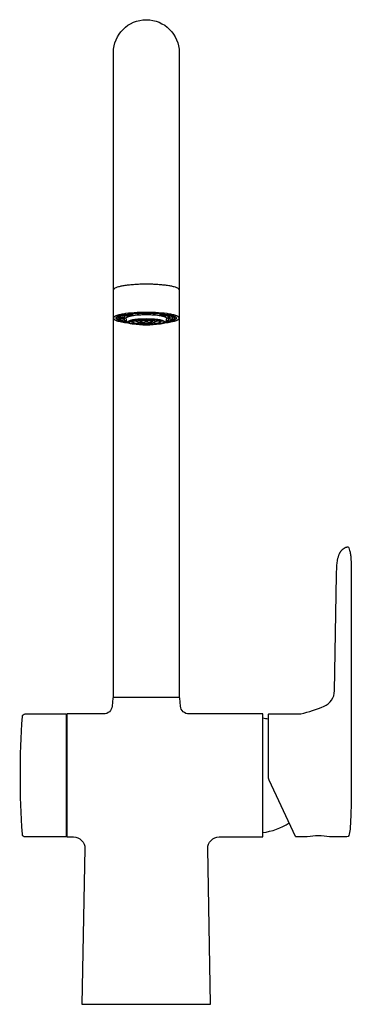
# Model space of a CAD drawing. Header units: millimetres. Extents: x -44 to 72, y 0 to 344.
import ezdxf

# ---------------------------------------------------------------- set-up
doc = ezdxf.new("R2010")
doc.units = ezdxf.units.MM
doc.layers.get('0').update_dxf_attribs({"true_color": 0x000000})
doc.layers.add('DETAIL', color=7, linetype='Continuous', true_color=0x000000)

# ---------------------------------------------------------------- blocks, each defined once
blk = doc.blocks.new('59071_f')
at = {"layer": 'DETAIL', "lineweight": -3}
for p, q in [((4.68, 241.5), (4.66, 241.5)), ((-7.62, 239.92), (-8.12, 240.07)), ((-6.89, 238.8), (-7.56, 238.95)), ((7.56, 238.95), (6.89, 238.8)), ((8.13, 240.07), (7.62, 239.92))]:
    blk.add_line(p, q, dxfattribs=at)
for points in [[(-11.5, 332.67, -1), (11.5, 332.67), (11.5, 107.28), (-11.5, 107.28)], [(-7.05, 239.87), (-7.04, 239.87), (-7.04, 239.88), (-7.04, 239.89), (-7.04, 239.89), (-7.04, 239.9), (-7.04, 239.91), (-7.04, 239.91), (-7.04, 239.92), (-7.04, 239.93), (-7.03, 239.93), (-7.03, 239.94), (-7.03, 239.95), (-7.03, 239.95), (-7.02, 239.96), (-7.02, 239.97), (-7.02, 239.98), (-7.01, 239.98), (-7.01, 239.99), (-7, 240), (-7, 240), (-7, 240.01), (-6.99, 240.02), (-6.99, 240.02), (-6.98, 240.03), (-6.97, 240.04), (-6.97, 240.05), (-6.96, 240.05), (-6.96, 240.06), (-6.95, 240.07), (-6.94, 240.07), (-6.93, 240.09), (-6.91, 240.1), (-6.9, 240.12), (-6.88, 240.13), (-6.86, 240.14), (-6.84, 240.16), (-6.82, 240.17), (-6.8, 240.19), (-6.77, 240.2), (-6.75, 240.22), (-6.72, 240.23), (-6.67, 240.26), (-6.61, 240.29), (-6.55, 240.32), (-6.48, 240.34), (-6.41, 240.37), (-6.34, 240.4), (-6.26, 240.43), (-6.09, 240.48), (-5.9, 240.53), (-5.69, 240.59), (-5.47, 240.64), (-5.23, 240.68), (-4.98, 240.73), (-4.44, 240.81), (-3.86, 240.89), (-3.24, 240.95), (-2.59, 241), (-1.94, 241.04), (-1.28, 241.07), (-0.63, 241.08), (0, 241.09), (0.63, 241.08), (1.28, 241.07), (1.94, 241.04), (2.59, 241), (3.24, 240.95), (3.86, 240.89), (4.44, 240.81), (4.98, 240.73), (5.23, 240.68), (5.47, 240.64), (5.69, 240.59), (5.9, 240.53), (6.09, 240.48), (6.26, 240.43), (6.34, 240.4), (6.41, 240.37), (6.48, 240.34), (6.55, 240.32), (6.61, 240.29), (6.67, 240.26), (6.72, 240.23), (6.75, 240.22), (6.77, 240.2), (6.8, 240.19), (6.82, 240.17), (6.84, 240.16), (6.86, 240.14), (6.88, 240.13), (6.9, 240.12), (6.91, 240.1), (6.93, 240.09), (6.94, 240.07), (6.95, 240.07), (6.96, 240.06), (6.96, 240.05), (6.97, 240.05), (6.97, 240.04), (6.98, 240.03), (6.99, 240.02), (6.99, 240.02), (7, 240.01), (7, 240), (7, 240), (7.01, 239.99), (7.01, 239.98), (7.02, 239.98), (7.02, 239.97), (7.02, 239.96), (7.03, 239.95), (7.03, 239.95), (7.03, 239.94), (7.03, 239.93), (7.04, 239.93), (7.04, 239.92), (7.04, 239.91), (7.04, 239.91), (7.04, 239.9), (7.04, 239.89), (7.04, 239.89), (7.04, 239.88), (7.04, 239.87), (7.05, 239.87), (6.86, 238.64, -0.162663), (6.73, 238.4), (6.71, 238.39), (6.7, 238.38), (6.69, 238.37), (6.67, 238.35), (6.65, 238.34), (6.64, 238.33), (6.62, 238.32), (6.6, 238.3), (6.57, 238.28), (6.53, 238.26), (6.49, 238.23), (6.45, 238.21), (6.4, 238.19), (6.35, 238.17), (6.31, 238.14), (6.25, 238.12), (6.2, 238.1), (6.15, 238.08), (6.03, 238.04), (5.9, 238), (5.77, 237.96), (5.63, 237.93), (5.48, 237.89), (5.16, 237.82), (4.8, 237.75, -0.040561), (0, 237.41, -0.040561), (-4.8, 237.75), (-5.16, 237.82), (-5.48, 237.89), (-5.63, 237.93), (-5.77, 237.96), (-5.9, 238), (-6.03, 238.04), (-6.15, 238.08), (-6.2, 238.1), (-6.25, 238.12), (-6.31, 238.14), (-6.35, 238.17), (-6.4, 238.19), (-6.45, 238.21), (-6.49, 238.23), (-6.53, 238.26), (-6.57, 238.28), (-6.6, 238.3), (-6.62, 238.32), (-6.64, 238.33), (-6.65, 238.34), (-6.67, 238.35), (-6.69, 238.37), (-6.7, 238.38), (-6.71, 238.39), (-6.73, 238.4, -0.162663), (-6.86, 238.64)], [(66.76, 154.4), (66.83, 154.92), (66.87, 155.19), (66.92, 155.44), (66.97, 155.7), (67.03, 155.95), (67.09, 156.19), (67.16, 156.43), (67.23, 156.67), (67.31, 156.9), (67.39, 157.12), (67.48, 157.33), (67.53, 157.44), (67.58, 157.54), (67.63, 157.64), (67.68, 157.74), (67.73, 157.84), (67.78, 157.93), (67.84, 158.03), (67.9, 158.12), (67.95, 158.21), (68.01, 158.3), (68.07, 158.38), (68.14, 158.47), (68.2, 158.55), (68.27, 158.63), (68.34, 158.71), (68.41, 158.79), (68.48, 158.86), (68.55, 158.94), (68.63, 159.01), (68.7, 159.08), (68.78, 159.14), (68.86, 159.21), (68.95, 159.27), (69.03, 159.33), (69.09, 159.37), (69.16, 159.42), (69.22, 159.46), (69.29, 159.49), (69.35, 159.53), (69.42, 159.57), (69.49, 159.61), (69.56, 159.64), (69.63, 159.67), (69.7, 159.71), (69.78, 159.74), (69.85, 159.77), (69.93, 159.79), (70, 159.82), (70.08, 159.85), (70.16, 159.87, -0.120231), (70.43, 159.89), (70.43, 159.89, -0.201337), (70.84, 159.58), (71.12, 158.68, -0.024142), (71.4, 157.38, -0.021853), (71.57, 155.91), (71.66, 154.17, -0.006453), (71.69, 149.91), (71.64, 80), (71.63, 73.89), (71.61, 69.98), (71.54, 66.46), (71.43, 63.51, -0.013459), (71.24, 61.17, -0.04926), (70.83, 58.97, -0.323618), (70.18, 58.5), (64.1, 58.51, 0.09333), (56.29, 58.5), (52.39, 58.5, -0.29146), (52.21, 58.62), (42.98, 78.4, -0.10953), (42.7, 79.67), (42.7, 101.3, -0.414208), (42.9, 101.5), (53.38, 101.5, 0.054221), (54.03, 101.57, 0.046653), (62.17, 104.18, 0.295806), (65.82, 109.59), (66.52, 150, -0.026286)], [(14.93, 101.5, -0.388722), (11.94, 104.24), (11.7, 107, 0.414214), (11.5, 107.2), (-11.5, 107.2, 0.414214), (-11.7, 107), (-11.94, 104.24, -0.388879), (-14.93, 101.5), (-27.75, 101.5), (-27.75, 58.5), (-25.48, 58.5, -0.419714), (-21.48, 54.43), (-22.5, 0), (22.5, 0), (21.48, 54.43, -0.419715), (25.48, 58.5), (40.7, 58.5), (40.7, 101.5)], [(-42.35, 101.5), (-28.26, 101.5, -0.414214), (-28.06, 101.3), (-28.06, 58.7, -0.414214), (-28.26, 58.5), (-42.35, 58.5, -0.392631), (-43.35, 59.43, -0.034522), (-43.35, 100.57, -0.398398)]]:
    blk.add_lwpolyline(points, format="xyb", close=True, dxfattribs=at)
for points in [[(6.45, 238.21), (7.04, 238.29), (7.6, 238.37), (8.13, 238.45), (8.63, 238.55), (9.1, 238.64), (9.53, 238.75), (9.72, 238.8), (9.91, 238.85), (10.09, 238.91), (10.26, 238.96), (10.41, 239.02), (10.56, 239.07), (10.69, 239.13), (10.76, 239.16), (10.82, 239.19), (10.87, 239.22), (10.93, 239.25), (10.98, 239.27), (11.03, 239.3), (11.08, 239.33), (11.12, 239.36), (11.17, 239.39), (11.21, 239.42), (11.24, 239.45), (11.26, 239.46), (11.28, 239.47), (11.29, 239.49), (11.31, 239.5), (11.32, 239.52), (11.34, 239.53), (11.35, 239.55), (11.36, 239.56), (11.38, 239.57), (11.39, 239.59), (11.4, 239.6), (11.41, 239.62), (11.42, 239.63), (11.43, 239.65), (11.44, 239.66), (11.45, 239.67), (11.45, 239.69), (11.46, 239.7), (11.47, 239.72), (11.47, 239.73), (11.48, 239.74), (11.48, 239.74), (11.48, 239.75), (11.48, 239.76), (11.48, 239.76), (11.49, 239.77), (11.49, 239.78), (11.49, 239.79), (11.49, 239.79), (11.49, 239.8), (11.49, 239.81), (11.5, 239.81), (11.5, 239.82), (11.5, 239.83), (11.5, 239.83), (11.5, 239.84), (11.5, 239.85), (11.5, 239.85), (11.5, 239.86), (11.5, 239.87), (11.5, 239.88), (11.5, 239.89), (11.5, 239.9), (11.5, 239.91), (11.49, 239.92), (11.49, 239.93), (11.49, 239.95), (11.49, 239.96), (11.48, 239.97), (11.48, 239.98), (11.48, 239.99), (11.47, 240), (11.47, 240.01), (11.46, 240.02), (11.46, 240.04), (11.45, 240.05), (11.44, 240.06), (11.44, 240.07), (11.43, 240.08), (11.42, 240.09), (11.42, 240.1), (11.41, 240.12), (11.4, 240.13), (11.39, 240.14), (11.38, 240.15), (11.37, 240.16), (11.36, 240.17), (11.35, 240.18), (11.34, 240.2), (11.33, 240.21), (11.3, 240.23), (11.28, 240.25), (11.25, 240.28), (11.22, 240.3), (11.19, 240.32), (11.16, 240.35), (11.12, 240.37), (11.09, 240.39), (11.05, 240.42), (11.01, 240.44), (10.97, 240.46), (10.88, 240.51), (10.79, 240.56), (10.68, 240.6), (10.58, 240.65), (10.46, 240.69), (10.34, 240.74), (10.21, 240.78), (9.92, 240.87), (9.61, 240.96), (9.28, 241.04), (8.92, 241.13), (8.53, 241.2), (8.12, 241.28), (7.24, 241.42), (6.28, 241.54), (5.27, 241.64), (4.23, 241.72), (3.16, 241.79), (2.09, 241.83), (1.03, 241.85), (0, 241.86), (-1.03, 241.85), (-2.09, 241.83), (-3.16, 241.79), (-4.23, 241.72), (-5.28, 241.64), (-6.29, 241.54), (-7.25, 241.42), (-8.13, 241.28), (-8.54, 241.2), (-8.93, 241.12), (-9.29, 241.04), (-9.63, 240.96), (-9.93, 240.87), (-10.22, 240.78), (-10.35, 240.74), (-10.47, 240.69), (-10.58, 240.65), (-10.69, 240.6), (-10.79, 240.55), (-10.89, 240.51), (-10.98, 240.46), (-11.02, 240.44), (-11.06, 240.41), (-11.09, 240.39), (-11.13, 240.37), (-11.16, 240.34), (-11.2, 240.32), (-11.23, 240.3), (-11.26, 240.28), (-11.28, 240.25), (-11.31, 240.23), (-11.33, 240.21), (-11.34, 240.19), (-11.35, 240.18), (-11.36, 240.17), (-11.37, 240.16), (-11.38, 240.15), (-11.39, 240.14), (-11.4, 240.12), (-11.41, 240.11), (-11.42, 240.1), (-11.43, 240.09), (-11.43, 240.08), (-11.44, 240.07), (-11.45, 240.06), (-11.45, 240.04), (-11.46, 240.03), (-11.46, 240.02), (-11.47, 240.01), (-11.47, 240), (-11.48, 239.99), (-11.48, 239.98), (-11.49, 239.97), (-11.49, 239.95), (-11.49, 239.94), (-11.49, 239.93), (-11.5, 239.92), (-11.5, 239.91), (-11.5, 239.9), (-11.5, 239.89), (-11.5, 239.88), (-11.5, 239.87), (-11.5, 239.86), (-11.5, 239.85), (-11.5, 239.84), (-11.5, 239.84), (-11.5, 239.83), (-11.5, 239.82), (-11.5, 239.82), (-11.5, 239.81), (-11.49, 239.8), (-11.49, 239.8), (-11.49, 239.79), (-11.49, 239.78), (-11.49, 239.78), (-11.49, 239.77), (-11.48, 239.76), (-11.48, 239.76), (-11.48, 239.75), (-11.48, 239.74), (-11.48, 239.73), (-11.47, 239.73), (-11.47, 239.71), (-11.46, 239.7), (-11.45, 239.69), (-11.45, 239.67), (-11.44, 239.66), (-11.43, 239.64), (-11.42, 239.63), (-11.41, 239.62), (-11.4, 239.6), (-11.39, 239.59), (-11.38, 239.57), (-11.36, 239.56), (-11.35, 239.54), (-11.34, 239.53), (-11.32, 239.52), (-11.31, 239.5), (-11.29, 239.49), (-11.28, 239.47), (-11.26, 239.46), (-11.24, 239.44), (-11.21, 239.42), (-11.17, 239.39), (-11.12, 239.36), (-11.08, 239.33), (-11.03, 239.3), (-10.98, 239.27), (-10.93, 239.24), (-10.87, 239.22), (-10.82, 239.19), (-10.76, 239.16), (-10.69, 239.13), (-10.56, 239.07), (-10.41, 239.02), (-10.26, 238.96), (-10.09, 238.91), (-9.91, 238.85), (-9.72, 238.8), (-9.53, 238.75), (-9.1, 238.64), (-8.63, 238.55), (-8.13, 238.45), (-7.6, 238.37), (-7.04, 238.29), (-6.45, 238.21)], [(-6.78, 238.47), (-7.23, 238.54), (-7.66, 238.61), (-8.05, 238.69), (-8.43, 238.77), (-8.77, 238.85), (-9.08, 238.94), (-9.23, 238.99), (-9.37, 239.03), (-9.5, 239.08), (-9.62, 239.12), (-9.73, 239.17), (-9.84, 239.22), (-9.94, 239.26), (-9.98, 239.29), (-10.03, 239.31), (-10.07, 239.33), (-10.11, 239.36), (-10.15, 239.38), (-10.18, 239.4), (-10.22, 239.43), (-10.25, 239.45), (-10.28, 239.47), (-10.31, 239.5), (-10.34, 239.52), (-10.35, 239.53), (-10.36, 239.54), (-10.37, 239.56), (-10.38, 239.57), (-10.4, 239.58), (-10.41, 239.59), (-10.42, 239.6), (-10.43, 239.61), (-10.43, 239.63), (-10.44, 239.64), (-10.45, 239.65), (-10.46, 239.66), (-10.47, 239.67), (-10.47, 239.68), (-10.48, 239.7), (-10.49, 239.71), (-10.49, 239.72), (-10.5, 239.73), (-10.5, 239.74), (-10.51, 239.75), (-10.51, 239.76), (-10.51, 239.78), (-10.52, 239.79), (-10.52, 239.8), (-10.52, 239.81), (-10.52, 239.82), (-10.52, 239.83), (-10.52, 239.84), (-10.52, 239.84), (-10.52, 239.85), (-10.52, 239.85), (-10.53, 239.86), (-10.53, 239.87), (-10.52, 239.88), (-10.52, 239.89), (-10.52, 239.9), (-10.52, 239.91), (-10.52, 239.92), (-10.52, 239.93), (-10.52, 239.94), (-10.51, 239.95), (-10.51, 239.96), (-10.51, 239.97), (-10.51, 239.98), (-10.5, 239.99), (-10.5, 240), (-10.49, 240.01), (-10.49, 240.02), (-10.48, 240.03), (-10.48, 240.04), (-10.47, 240.05), (-10.46, 240.06), (-10.46, 240.07), (-10.45, 240.08), (-10.44, 240.09), (-10.44, 240.1), (-10.43, 240.11), (-10.42, 240.12), (-10.41, 240.13), (-10.4, 240.14), (-10.39, 240.16), (-10.38, 240.17), (-10.37, 240.18), (-10.35, 240.2), (-10.33, 240.22), (-10.3, 240.24), (-10.27, 240.26), (-10.25, 240.28), (-10.22, 240.3), (-10.19, 240.33), (-10.15, 240.35), (-10.12, 240.37), (-10.08, 240.39), (-10.05, 240.41), (-9.97, 240.45), (-9.88, 240.5), (-9.79, 240.54), (-9.69, 240.58), (-9.58, 240.62), (-9.47, 240.66), (-9.35, 240.7), (-9.09, 240.79), (-8.81, 240.87), (-8.5, 240.94), (-8.17, 241.02), (-7.82, 241.09), (-7.44, 241.16), (-6.63, 241.28), (-5.76, 241.39), (-4.83, 241.49), (-3.87, 241.56), (-2.9, 241.62), (-1.92, 241.66), (-0.95, 241.69), (0, 241.69), (0.94, 241.69), (1.91, 241.66), (2.89, 241.62), (3.86, 241.56), (4.82, 241.49), (5.75, 241.39), (6.62, 241.28), (7.42, 241.16), (7.8, 241.09), (8.15, 241.02), (8.48, 240.94), (8.79, 240.86), (9.07, 240.78), (9.33, 240.7), (9.45, 240.66), (9.56, 240.62), (9.66, 240.58), (9.76, 240.54), (9.86, 240.49), (9.94, 240.45), (10.02, 240.41), (10.06, 240.39), (10.09, 240.37), (10.13, 240.35), (10.16, 240.32), (10.19, 240.3), (10.22, 240.28), (10.25, 240.26), (10.28, 240.24), (10.3, 240.22), (10.32, 240.2), (10.35, 240.18), (10.36, 240.17), (10.37, 240.15), (10.38, 240.14), (10.39, 240.13), (10.39, 240.12), (10.4, 240.11), (10.41, 240.1), (10.42, 240.09), (10.43, 240.08), (10.43, 240.07), (10.44, 240.06), (10.45, 240.05), (10.45, 240.04), (10.46, 240.03), (10.46, 240.02), (10.47, 240.01), (10.47, 240), (10.48, 239.99), (10.48, 239.98), (10.48, 239.97), (10.49, 239.96), (10.49, 239.95), (10.49, 239.94), (10.49, 239.93), (10.5, 239.92), (10.5, 239.91), (10.5, 239.9), (10.5, 239.89), (10.5, 239.88), (10.5, 239.87), (10.5, 239.86), (10.5, 239.85), (10.5, 239.85), (10.5, 239.84), (10.5, 239.84), (10.5, 239.83), (10.5, 239.82), (10.5, 239.81), (10.49, 239.8), (10.49, 239.79), (10.49, 239.78), (10.48, 239.76), (10.48, 239.75), (10.48, 239.74), (10.47, 239.73), (10.47, 239.72), (10.46, 239.71), (10.45, 239.7), (10.45, 239.68), (10.44, 239.67), (10.43, 239.66), (10.43, 239.65), (10.42, 239.64), (10.41, 239.63), (10.4, 239.62), (10.39, 239.6), (10.38, 239.59), (10.37, 239.58), (10.36, 239.57), (10.35, 239.56), (10.34, 239.55), (10.33, 239.53), (10.31, 239.52), (10.29, 239.5), (10.26, 239.48), (10.23, 239.45), (10.2, 239.43), (10.16, 239.41), (10.13, 239.38), (10.09, 239.36), (10.05, 239.34), (10.01, 239.31), (9.96, 239.29), (9.92, 239.27), (9.82, 239.22), (9.72, 239.17), (9.6, 239.13), (9.48, 239.08), (9.35, 239.04), (9.22, 238.99), (9.07, 238.95), (8.76, 238.86), (8.42, 238.78), (8.05, 238.7), (7.66, 238.62), (7.24, 238.54), (6.79, 238.47)], [(-6.86, 238.63), (-7.57, 238.76), (-7.9, 238.84), (-8.21, 238.91), (-8.49, 238.99), (-8.63, 239.03), (-8.75, 239.07), (-8.88, 239.11), (-8.99, 239.16), (-9.1, 239.2), (-9.2, 239.24), (-9.3, 239.29), (-9.34, 239.31), (-9.39, 239.33), (-9.43, 239.36), (-9.47, 239.38), (-9.51, 239.4), (-9.54, 239.42), (-9.58, 239.45), (-9.61, 239.47), (-9.64, 239.49), (-9.67, 239.52), (-9.68, 239.53), (-9.7, 239.54), (-9.71, 239.55), (-9.72, 239.56), (-9.73, 239.58), (-9.74, 239.59), (-9.76, 239.6), (-9.77, 239.61), (-9.78, 239.62), (-9.79, 239.63), (-9.79, 239.65), (-9.8, 239.66), (-9.81, 239.67), (-9.82, 239.68), (-9.83, 239.69), (-9.83, 239.7), (-9.84, 239.72), (-9.84, 239.73), (-9.85, 239.74), (-9.85, 239.75), (-9.86, 239.76), (-9.86, 239.76), (-9.86, 239.77), (-9.86, 239.78), (-9.86, 239.78), (-9.86, 239.79), (-9.87, 239.79), (-9.87, 239.8), (-9.87, 239.8), (-9.87, 239.81), (-9.87, 239.82), (-9.87, 239.82), (-9.87, 239.83), (-9.87, 239.83), (-9.87, 239.84), (-9.87, 239.85), (-9.87, 239.85), (-9.87, 239.86), (-9.87, 239.86), (-9.87, 239.87), (-9.87, 239.88), (-9.87, 239.88), (-9.87, 239.89), (-9.87, 239.89), (-9.87, 239.9), (-9.87, 239.9), (-9.87, 239.91), (-9.87, 239.92), (-9.87, 239.92), (-9.87, 239.93), (-9.87, 239.93), (-9.87, 239.94), (-9.86, 239.95), (-9.86, 239.95), (-9.86, 239.96), (-9.86, 239.96), (-9.86, 239.97), (-9.85, 239.99), (-9.85, 240), (-9.84, 240.01), (-9.83, 240.02), (-9.83, 240.03), (-9.82, 240.04), (-9.81, 240.05), (-9.81, 240.07), (-9.8, 240.08), (-9.79, 240.09), (-9.78, 240.1), (-9.77, 240.11), (-9.76, 240.12), (-9.75, 240.13), (-9.74, 240.15), (-9.73, 240.16), (-9.72, 240.17), (-9.7, 240.18), (-9.68, 240.2), (-9.66, 240.22), (-9.64, 240.24), (-9.62, 240.25), (-9.6, 240.27), (-9.57, 240.29), (-9.55, 240.3), (-9.52, 240.32), (-9.49, 240.34), (-9.43, 240.37), (-9.37, 240.41), (-9.3, 240.44), (-9.23, 240.47), (-9.15, 240.51), (-9.07, 240.54), (-8.99, 240.58), (-8.9, 240.61), (-8.8, 240.64), (-8.6, 240.71), (-8.37, 240.77), (-8.13, 240.84), (-7.87, 240.9), (-7.6, 240.96), (-7, 241.08), (-6.34, 241.18), (-5.62, 241.27), (-4.87, 241.36), (-4.08, 241.43), (-3.27, 241.48), (-2.45, 241.53), (-1.62, 241.56), (-0.8, 241.57), (0, 241.58), (0.8, 241.57), (1.62, 241.56), (2.45, 241.53), (3.27, 241.48), (4.08, 241.43), (4.87, 241.36), (5.62, 241.27), (6.34, 241.18), (7, 241.08), (7.6, 240.96), (7.87, 240.9), (8.13, 240.84), (8.37, 240.77), (8.6, 240.71), (8.8, 240.64), (8.9, 240.61), (8.99, 240.58), (9.07, 240.54), (9.15, 240.51), (9.23, 240.47), (9.3, 240.44), (9.37, 240.41), (9.43, 240.37), (9.49, 240.34), (9.52, 240.32), (9.55, 240.3), (9.57, 240.29), (9.6, 240.27), (9.62, 240.25), (9.64, 240.24), (9.66, 240.22), (9.68, 240.2), (9.7, 240.18), (9.72, 240.17), (9.73, 240.16), (9.74, 240.15), (9.75, 240.13), (9.76, 240.12), (9.77, 240.11), (9.78, 240.1), (9.79, 240.09), (9.8, 240.08), (9.81, 240.07), (9.81, 240.05), (9.82, 240.04), (9.83, 240.03), (9.83, 240.02), (9.84, 240.01), (9.85, 240), (9.85, 239.99), (9.86, 239.97), (9.86, 239.96), (9.86, 239.96), (9.86, 239.95), (9.86, 239.95), (9.87, 239.94), (9.87, 239.93), (9.87, 239.93), (9.87, 239.92), (9.87, 239.92), (9.87, 239.91), (9.87, 239.9), (9.87, 239.9), (9.87, 239.89), (9.87, 239.89), (9.87, 239.88), (9.87, 239.88), (9.87, 239.87), (9.87, 239.86), (9.87, 239.86), (9.87, 239.85), (9.87, 239.85), (9.87, 239.84), (9.87, 239.83), (9.87, 239.83), (9.87, 239.82), (9.87, 239.82), (9.87, 239.81), (9.87, 239.8), (9.87, 239.8), (9.87, 239.79), (9.86, 239.79), (9.86, 239.78), (9.86, 239.78), (9.86, 239.77), (9.86, 239.76), (9.86, 239.76), (9.85, 239.75), (9.85, 239.74), (9.84, 239.73), (9.84, 239.72), (9.83, 239.7), (9.83, 239.69), (9.82, 239.68), (9.81, 239.67), (9.8, 239.66), (9.79, 239.65), (9.79, 239.63), (9.78, 239.62), (9.77, 239.61), (9.76, 239.6), (9.74, 239.59), (9.73, 239.58), (9.72, 239.56), (9.71, 239.55), (9.7, 239.54), (9.68, 239.53), (9.67, 239.52), (9.64, 239.49), (9.61, 239.47), (9.58, 239.45), (9.54, 239.42), (9.51, 239.4), (9.47, 239.38), (9.43, 239.36), (9.39, 239.33), (9.34, 239.31), (9.3, 239.29), (9.2, 239.24), (9.1, 239.2), (8.99, 239.16), (8.88, 239.11), (8.75, 239.07), (8.63, 239.03), (8.49, 238.99), (8.21, 238.91), (7.9, 238.84), (7.57, 238.76), (6.86, 238.63)], [(-5.99, 238.94), (-6, 238.79), (-5.95, 238.67), (-5.04, 238.74)], [(-4.5, 238.89), (-4.46, 238.78), (-3.4, 238.86)], [(3.42, 238.86), (4.46, 238.78), (4.5, 238.89)], [(5.99, 238.94), (6, 238.79), (5.96, 238.67), (5.05, 238.74)]]:
    blk.add_lwpolyline(points, dxfattribs=at)
for points in [[(-7.62, 240.96), (-7.62, 240.89, 0.363186), (-7.54, 240.78), (-6.82, 240.7, -0.02973), (-4.78, 241.05, 0.352594), (-4.73, 241.14), (-4.73, 241.37)], [(-4.79, 241.05), (-5.28, 241.17, -0.299727), (-5.33, 241.29), (-5.33, 241.32)], [(-1.61, 241.55, 0.112155), (-1.6, 241.44), (-1.45, 241.29, -0.015218), (1.45, 241.29), (1.6, 241.44, 0.112155), (1.61, 241.55)], [(4.73, 241.37), (4.73, 241.14, 0.352594), (4.78, 241.05, -0.02973), (6.82, 240.7), (7.54, 240.78, 0.363186), (7.62, 240.89), (7.62, 240.96)], [(5.33, 241.31), (5.33, 241.29, -0.299727), (5.28, 241.17), (4.79, 241.05)], [(-8.12, 240.21), (-8.12, 239.71, -0.405144), (-8.22, 239.61), (-9.06, 239.59, -0.205233), (-9.13, 239.62, -0.202581), (-9.3, 239.96), (-9.3, 240.44)], [(-9.16, 240.51), (-9.16, 240.24, 0.405144), (-9.06, 240.14), (-8.22, 240.12, 0.428641), (-8.12, 240.21), (-8.12, 240.84)], [(-6.92, 239.02), (-7.56, 238.95, -0.347607), (-7.62, 239.04), (-7.62, 239.92), (-7.42, 239.95)], [(-7.54, 240.31), (-7.55, 240.46, -0.140419), (-7.51, 240.6), (-7.48, 240.77)], [(5.1, 239.23), (5.03, 238.65, -0.170673), (4.93, 238.46), (4.92, 238.45), (4.91, 238.44), (4.9, 238.43), (4.88, 238.42), (4.87, 238.41), (4.86, 238.4), (4.85, 238.39), (4.83, 238.38), (4.81, 238.37), (4.78, 238.35), (4.75, 238.33), (4.72, 238.31), (4.68, 238.3), (4.65, 238.28), (4.61, 238.26), (4.58, 238.25), (4.54, 238.23), (4.5, 238.22), (4.41, 238.19), (4.32, 238.16), (4.22, 238.13), (4.12, 238.1), (4.01, 238.08), (3.77, 238.03), (3.51, 237.98, -0.04058), (0, 237.73, -0.04058), (-3.51, 237.98), (-3.77, 238.03), (-4.01, 238.08), (-4.12, 238.1), (-4.22, 238.13), (-4.32, 238.16), (-4.41, 238.19), (-4.5, 238.22), (-4.54, 238.23), (-4.58, 238.25), (-4.61, 238.26), (-4.65, 238.28), (-4.68, 238.3), (-4.72, 238.31), (-4.75, 238.33), (-4.78, 238.35), (-4.81, 238.37), (-4.83, 238.38), (-4.85, 238.39), (-4.86, 238.4), (-4.87, 238.41), (-4.88, 238.42), (-4.9, 238.43), (-4.91, 238.44), (-4.92, 238.45), (-4.93, 238.46, -0.170673), (-5.03, 238.65), (-5.1, 239.23)], [(4.82, 238.68), (4.82, 238.68), (4.82, 238.69), (4.82, 238.69), (4.82, 238.69), (4.82, 238.69), (4.82, 238.69), (4.82, 238.69), (4.82, 238.69), (4.82, 238.69), (4.82, 238.69), (4.82, 238.7), (4.82, 238.7), (4.82, 238.7), (4.82, 238.7), (4.82, 238.7), (4.82, 238.71), (4.82, 238.71), (4.82, 238.71), (4.82, 238.71), (4.82, 238.72), (4.81, 238.72), (4.81, 238.72), (4.81, 238.73), (4.81, 238.73), (4.81, 238.73), (4.8, 238.73), (4.8, 238.74), (4.8, 238.74), (4.8, 238.74), (4.79, 238.75), (4.79, 238.75), (4.79, 238.75), (4.79, 238.76), (4.78, 238.76), (4.77, 238.77), (4.76, 238.78), (4.75, 238.79), (4.74, 238.79), (4.73, 238.8), (4.72, 238.81), (4.71, 238.82), (4.7, 238.82), (4.68, 238.83), (4.67, 238.84), (4.65, 238.85), (4.62, 238.87), (4.58, 238.89), (4.54, 238.91), (4.49, 238.93), (4.44, 238.94), (4.39, 238.96), (4.34, 238.98), (4.22, 239.02), (4.09, 239.06), (3.95, 239.09), (3.8, 239.13), (3.64, 239.16), (3.47, 239.19, 0.040437), (0, 239.44, 0.040437), (-3.47, 239.19), (-3.64, 239.16), (-3.8, 239.13), (-3.95, 239.09), (-4.09, 239.06), (-4.22, 239.02), (-4.34, 238.98), (-4.39, 238.96), (-4.44, 238.94), (-4.49, 238.93), (-4.54, 238.91), (-4.58, 238.89), (-4.62, 238.87), (-4.65, 238.85), (-4.67, 238.84), (-4.68, 238.83), (-4.7, 238.82), (-4.71, 238.82), (-4.72, 238.81), (-4.73, 238.8), (-4.74, 238.79), (-4.75, 238.79), (-4.76, 238.78), (-4.77, 238.77), (-4.78, 238.76), (-4.79, 238.76), (-4.79, 238.75), (-4.79, 238.75), (-4.79, 238.75), (-4.8, 238.74), (-4.8, 238.74), (-4.8, 238.74), (-4.8, 238.73), (-4.81, 238.73), (-4.81, 238.73), (-4.81, 238.73), (-4.81, 238.72), (-4.81, 238.72), (-4.82, 238.72), (-4.82, 238.71), (-4.82, 238.71), (-4.82, 238.71), (-4.82, 238.71), (-4.82, 238.7), (-4.82, 238.7), (-4.82, 238.7), (-4.82, 238.7), (-4.82, 238.7), (-4.82, 238.69), (-4.82, 238.69), (-4.82, 238.69), (-4.82, 238.69), (-4.82, 238.69), (-4.82, 238.69), (-4.82, 238.69), (-4.82, 238.69), (-4.82, 238.69), (-4.82, 238.68), (-4.82, 238.68)], [(3.46, 239.11), (3.36, 238.64, -0.149744), (3.29, 238.51, -0.132804), (2.33, 238.18, -0.040616), (0, 238.02, -0.040616), (-2.33, 238.18, -0.132804), (-3.29, 238.51, -0.149744), (-3.36, 238.64), (-3.46, 239.11)], [(3.15, 238.68), (3.15, 238.68), (3.15, 238.68), (3.15, 238.68), (3.15, 238.68), (3.15, 238.68), (3.15, 238.68), (3.15, 238.68), (3.15, 238.68), (3.15, 238.69), (3.15, 238.69), (3.15, 238.69), (3.15, 238.69), (3.15, 238.69), (3.15, 238.69), (3.15, 238.69), (3.15, 238.69), (3.15, 238.69), (3.14, 238.69), (3.14, 238.69), (3.14, 238.7), (3.14, 238.7), (3.14, 238.7), (3.13, 238.71), (3.13, 238.71), (3.13, 238.71), (3.12, 238.72), (3.12, 238.72), (3.11, 238.72), (3.11, 238.73), (3.1, 238.73), (3.1, 238.74), (3.09, 238.74), (3.08, 238.75), (3.07, 238.75), (3.06, 238.76), (3.06, 238.76), (3.04, 238.77), (3.03, 238.77), (3.01, 238.79), (2.98, 238.8), (2.95, 238.81), (2.92, 238.82), (2.89, 238.84), (2.85, 238.85), (2.78, 238.87), (2.69, 238.9), (2.6, 238.92), (2.5, 238.94), (2.39, 238.96), (2.28, 238.98, 0.0404), (0, 239.15, 0.0404), (-2.28, 238.98), (-2.39, 238.96), (-2.5, 238.94), (-2.6, 238.92), (-2.69, 238.9), (-2.78, 238.87), (-2.85, 238.85), (-2.89, 238.84), (-2.92, 238.82), (-2.95, 238.81), (-2.98, 238.8), (-3.01, 238.79), (-3.03, 238.77), (-3.05, 238.77), (-3.06, 238.76), (-3.07, 238.76), (-3.07, 238.75), (-3.08, 238.75), (-3.09, 238.74), (-3.1, 238.74), (-3.1, 238.73), (-3.11, 238.73), (-3.12, 238.72), (-3.12, 238.72), (-3.13, 238.71), (-3.13, 238.71), (-3.13, 238.71), (-3.14, 238.7), (-3.14, 238.7), (-3.14, 238.7), (-3.14, 238.7), (-3.14, 238.69), (-3.14, 238.69), (-3.15, 238.69), (-3.15, 238.69), (-3.15, 238.69), (-3.15, 238.69), (-3.15, 238.69), (-3.15, 238.69), (-3.15, 238.69), (-3.15, 238.69), (-3.15, 238.69), (-3.15, 238.68), (-3.15, 238.68), (-3.15, 238.68), (-3.15, 238.68), (-3.15, 238.68), (-3.15, 238.68), (-3.15, 238.68), (-3.15, 238.68), (-3.15, 238.68), (-3.15, 238.68), (-3.15, 238.68), (-3.15, 238.68), (-3.15, 238.68)], [(-2.3, 239), (-2.3, 238.82, 0.333888), (-2.23, 238.72), (-1.94, 238.69)], [(-2, 239.03), (-1.96, 238.66, 0.173893), (-1.9, 238.55, 0.140249), (-1.33, 238.36, 0.040695), (0, 238.26, 0.040695), (1.33, 238.36, 0.140249), (1.9, 238.55, 0.173893), (1.96, 238.66), (2.01, 239.03)], [(1.75, 238.66, 0.134444), (1.29, 238.81, 0.040315), (0, 238.9, 0.040315), (-1.29, 238.81, 0.134444), (-1.75, 238.66)], [(0.68, 238.88), (0.65, 238.85, -0.155443), (0.37, 238.73), (0, 238.7), (-0.37, 238.73, -0.155443), (-0.65, 238.85), (-0.68, 238.88)], [(1.97, 238.76), (2.23, 238.72, 0.33391), (2.3, 238.82), (2.3, 238.98)], [(7.43, 239.95), (7.62, 239.92), (7.62, 239.04, -0.347607), (7.56, 238.95), (6.93, 239.02)], [(7.48, 240.77), (7.51, 240.6, -0.140419), (7.55, 240.46), (7.55, 240.36, -0.270596), (7.01, 239.57)], [(9.16, 240.51), (9.16, 240.24, -0.405144), (9.06, 240.14), (8.22, 240.12, -0.428641), (8.12, 240.21), (8.12, 240.84)], [(8.12, 240.21), (8.12, 239.71, 0.405144), (8.22, 239.61), (9.06, 239.59, 0.205233), (9.13, 239.62, 0.202581), (9.3, 239.96), (9.3, 240.44)]]:
    blk.add_lwpolyline(points, format="xyb", dxfattribs=at)
blk.add_lwpolyline([(0, 239.68), (1.15, 239.66), (1.74, 239.64), (2.33, 239.61), (2.91, 239.56), (3.46, 239.5), (3.99, 239.44), (4.47, 239.36), (4.7, 239.32), (4.91, 239.28), (5.11, 239.23), (5.29, 239.19), (5.46, 239.14), (5.62, 239.09), (5.69, 239.06), (5.76, 239.04), (5.82, 239.01), (5.88, 238.99), (5.94, 238.96), (5.99, 238.94), (6.04, 238.91), (6.06, 238.9), (6.08, 238.89), (6.1, 238.87), (6.12, 238.86), (6.14, 238.85), (6.16, 238.84), (6.17, 238.82), (6.19, 238.81), (6.21, 238.8), (6.22, 238.78), (6.23, 238.77), (6.24, 238.77), (6.24, 238.76), (6.25, 238.75), (6.26, 238.75), (6.26, 238.74), (6.27, 238.73), (6.27, 238.73), (6.28, 238.72), (6.28, 238.72), (6.28, 238.71), (6.29, 238.7), (6.29, 238.7), (6.3, 238.69), (6.3, 238.68), (6.3, 238.68), (6.31, 238.67), (6.31, 238.66), (6.31, 238.66), (6.31, 238.65), (6.32, 238.65), (6.32, 238.64), (6.32, 238.63), (6.32, 238.63), (6.32, 238.62), (6.32, 238.62), (6.32, 238.61), (6.32, 238.6), (6.32, 238.6), (6.32, 238.59), (6.32, 238.58), (6.32, 238.58), (6.32, 238.57), (6.32, 238.57), (6.32, 238.56), (6.32, 238.55), (6.32, 238.55), (6.32, 238.54), (6.32, 238.54), (6.32, 238.53), (6.32, 238.52), (6.31, 238.52), (6.31, 238.51), (6.31, 238.51), (6.31, 238.5), (6.3, 238.49), (6.3, 238.49), (6.3, 238.48), (6.29, 238.47), (6.29, 238.47), (6.28, 238.46), (6.28, 238.45), (6.28, 238.45), (6.27, 238.44), (6.27, 238.44), (6.26, 238.43), (6.26, 238.42), (6.25, 238.42), (6.24, 238.41), (6.24, 238.4), (6.23, 238.4), (6.22, 238.39), (6.21, 238.37), (6.19, 238.36), (6.17, 238.35), (6.16, 238.33), (6.14, 238.32), (6.12, 238.31), (6.1, 238.3), (6.08, 238.28), (6.06, 238.27), (6.04, 238.26), (5.99, 238.23), (5.94, 238.21), (5.88, 238.18), (5.82, 238.16), (5.76, 238.13), (5.69, 238.11), (5.62, 238.08), (5.46, 238.03), (5.29, 237.98), (5.11, 237.94), (4.91, 237.89), (4.7, 237.85), (4.47, 237.81), (3.99, 237.73), (3.46, 237.67), (2.91, 237.61), (2.33, 237.56), (1.74, 237.53), (1.15, 237.5), (0, 237.49), (-1.15, 237.5), (-1.74, 237.53), (-2.33, 237.56), (-2.91, 237.61), (-3.46, 237.67), (-3.99, 237.73), (-4.47, 237.81), (-4.7, 237.85), (-4.91, 237.89), (-5.11, 237.94), (-5.29, 237.98), (-5.46, 238.03), (-5.62, 238.08), (-5.69, 238.11), (-5.76, 238.13), (-5.82, 238.16), (-5.88, 238.18), (-5.94, 238.21), (-5.99, 238.23), (-6.04, 238.26), (-6.06, 238.27), (-6.08, 238.28), (-6.1, 238.3), (-6.12, 238.31), (-6.14, 238.32), (-6.16, 238.33), (-6.17, 238.35), (-6.19, 238.36), (-6.21, 238.37), (-6.22, 238.39), (-6.23, 238.4), (-6.24, 238.4), (-6.24, 238.41), (-6.25, 238.42), (-6.26, 238.42), (-6.26, 238.43), (-6.27, 238.44), (-6.27, 238.44), (-6.28, 238.45), (-6.28, 238.45), (-6.28, 238.46), (-6.29, 238.47), (-6.29, 238.47), (-6.3, 238.48), (-6.3, 238.49), (-6.3, 238.49), (-6.31, 238.5), (-6.31, 238.51), (-6.31, 238.51), (-6.31, 238.52), (-6.32, 238.52), (-6.32, 238.53), (-6.32, 238.54), (-6.32, 238.54), (-6.32, 238.55), (-6.32, 238.55), (-6.32, 238.56), (-6.32, 238.57), (-6.32, 238.57), (-6.32, 238.58), (-6.32, 238.58), (-6.32, 238.59), (-6.32, 238.6), (-6.32, 238.6), (-6.32, 238.61), (-6.32, 238.62), (-6.32, 238.62), (-6.32, 238.63), (-6.32, 238.63), (-6.32, 238.64), (-6.32, 238.65), (-6.31, 238.65), (-6.31, 238.66), (-6.31, 238.66), (-6.31, 238.67), (-6.3, 238.68), (-6.3, 238.68), (-6.3, 238.69), (-6.29, 238.7), (-6.29, 238.7), (-6.28, 238.71), (-6.28, 238.72), (-6.28, 238.72), (-6.27, 238.73), (-6.27, 238.73), (-6.26, 238.74), (-6.26, 238.75), (-6.25, 238.75), (-6.24, 238.76), (-6.24, 238.77), (-6.23, 238.77), (-6.22, 238.78), (-6.21, 238.8), (-6.19, 238.81), (-6.17, 238.82), (-6.16, 238.84), (-6.14, 238.85), (-6.12, 238.86), (-6.1, 238.87), (-6.08, 238.89), (-6.06, 238.9), (-6.04, 238.91), (-5.99, 238.94), (-5.94, 238.96), (-5.88, 238.99), (-5.82, 239.01), (-5.76, 239.04), (-5.69, 239.06), (-5.62, 239.09), (-5.46, 239.14), (-5.29, 239.19), (-5.11, 239.23), (-4.91, 239.28), (-4.7, 239.32), (-4.47, 239.36), (-3.99, 239.44), (-3.46, 239.5), (-2.91, 239.56), (-2.33, 239.61), (-1.74, 239.64), (-1.15, 239.66)], close=True, dxfattribs=at)
for centre, radius, start, end in [((-5.63, 247.78), 8.6, 251.7136, 256.6321), ((37.31, 76.24), 24, 77.008, 81.8873), ((37.31, 83.76), 24, 278.1127, 301.8828)]:
    blk.add_arc(centre, radius, start, end, dxfattribs=at)
at = {"layer": 'DETAIL', "lineweight": -3, "extrusion": (0, 0, -1)}
for centre, radius, start, end in [((6.6, 240.43), 0.951, 294.6187, 355.4478), ((-5.64, 247.74), 8.57, 251.6836, 256.5951)]:
    blk.add_arc(centre, radius, start, end, dxfattribs=at)
at = {"layer": 'DETAIL', "lineweight": -3}
for points, weights in [([(0, 251.71), (-11.5, 251.71), (-11.5, 249.71)], [1, 0.707106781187, 1]), ([(11.5, 249.72), (11.47, 251.71), (0, 251.71)], [0.999039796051, 0.70758767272, 1])]:
    blk.add_rational_spline(points, weights, degree=2, dxfattribs=at)

msp = doc.modelspace()

# ---------------------------------------------------------------- block references
msp.add_blockref('59071_f', (0, 0))

doc.saveas('drawing.dxf')
